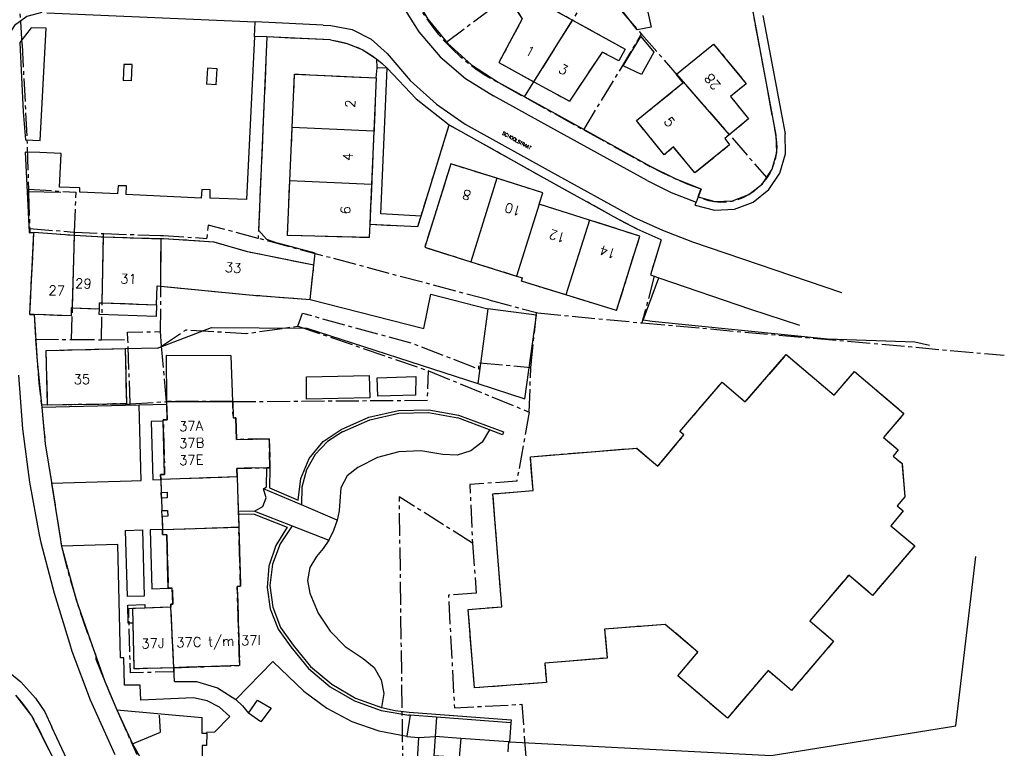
# Model space of a CAD drawing. Header units: metres. Extents: x 189938 to 192675, y 307646 to 311153.
# Tile 94 of 100: x 192077 to 192199, y 309519 to 309610. Entities that reach past the tile are written whole.
import ezdxf

# ---------------------------------------------------------------- set-up
doc = ezdxf.new("R2010")
doc.units = ezdxf.units.M
doc.linetypes.add('1-200 CENTER', pattern=[4.28625, 2.8575, -0.47625, 0.47625, -0.47625])
for name, color, linetype in [('PH-BEST-HUISNUMMERS', 7, 'Continuous'), ('PH-BEST-KADASTRALE-GRENS', 240, '1-200 CENTER'), ('PH-BEST-KANTVERHARDING', 252, 'Continuous'), ('PH-BEST-STAATNAAM', 7, 'Continuous')]:
    doc.layers.add(name, color=color, linetype=linetype)
doc.styles.add('ROMANS', font='romans.shx')

msp = doc.modelspace()

# ---------------------------------------------------------------- linework, layer by layer
at = {"layer": 'PH-BEST-KADASTRALE-GRENS'}
for p, q in [((192076.981, 309607.172), (192076.09, 309621.892)), ((192129.811, 309607.401), (192146.026, 309619.528)), ((192139.605, 309600.606), (192148.63, 309614.991)), ((192151.73, 309611.317), (192154.219, 309608.423)), ((192145.62, 309610.194), (192152.156, 309606.587)), ((192107.499, 309608.088), (192106.416, 309582.962)), ((192115.442, 309607.726), (192107.499, 309608.088)), ((192147.005, 309596.509), (192154.219, 309608.423)), ((192154.219, 309608.423), (192169.83, 309590.534)), ((192121.137, 309602.987), (192120.326, 309584.728)), ((192121.137, 309602.987), (192120.842, 309596.346)), ((192158.53, 309603.399), (192158.573, 309603.434)), ((192158.53, 309603.399), (192159.376, 309602.362)), ((192136.751, 309602.19), (192139.605, 309600.606)), ((192140.797, 309602.505), (192145.209, 309600.092)), ((192110.363, 309590.157), (192110.655, 309596.798)), ((192147.005, 309596.509), (192155.294, 309591.948)), ((192120.842, 309596.346), (192120.547, 309589.705)), ((192077.777, 309589.106), (192083.729, 309588.73)), ((192077.777, 309589.106), (192077.79, 309588.695)), ((192120.547, 309589.705), (192120.326, 309584.728)), ((192077.79, 309588.695), (192077.927, 309584.196)), ((192083.509, 309583.761), (192083.729, 309588.73)), ((192161.657, 309589.09), (192161.264, 309588.146)), ((192147.717, 309585.242), (192141.433, 309587.224)), ((192077.927, 309584.196), (192083.396, 309583.767)), ((192077.937, 309573.491), (192078.463, 309583.753)), ((192083.16, 309570.357), (192083.512, 309583.603)), ((192083.396, 309583.767), (192083.509, 309583.761)), ((192083.506, 309583.361), (192087.124, 309583.167)), ((192083.509, 309583.761), (192083.512, 309583.603)), ((192083.509, 309583.761), (192087.131, 309583.569)), ((192086.892, 309570.338), (192087.131, 309583.569)), ((192087.124, 309583.167), (192094.31, 309582.937)), ((192094.244, 309571.348), (192094.312, 309583.338)), ((192135.179, 309575.293), (192106.416, 309582.962)), ((192112.884, 309575.346), (192113.366, 309579.623)), ((192132.913, 309580.064), (192138.611, 309578.277)), ((192138.611, 309578.277), (192139.381, 309578.035)), ((192155.785, 309578.256), (192154.264, 309572.435)), ((192151.096, 309573.962), (192144.776, 309575.917)), ((192086.975, 309574.935), (192093.737, 309574.698)), ((192135.179, 309575.293), (192141.127, 309573.715)), ((192077.937, 309573.491), (192078.476, 309573.469)), ((192078.476, 309573.469), (192078.646, 309570.395)), ((192083.265, 309574.295), (192086.614, 309574.177)), ((192140.397, 309566.883), (192141.127, 309573.715)), ((192141.127, 309573.715), (192141.294, 309573.671)), ((192141.294, 309573.671), (192154.264, 309572.435)), ((192111.376, 309572.036), (192127.633, 309566.467)), ((192154.264, 309572.435), (192199.435, 309568.403)), ((192094.368, 309569.534), (192094.244, 309571.348)), ((192078.646, 309570.395), (192083.16, 309570.357)), ((192083.16, 309570.357), (192086.892, 309570.338)), ((192086.892, 309570.338), (192090.179, 309570.347)), ((192090.458, 309562.331), (192090.179, 309570.347)), ((192095.001, 309562.614), (192094.368, 309569.534)), ((192089.828, 309569.188), (192090, 309562.4)), ((192127.633, 309566.467), (192140.205, 309561.307)), ((192140.205, 309561.307), (192140.397, 309566.883)), ((192079.386, 309562.205), (192090.458, 309562.331)), ((192079.386, 309562.205), (192079.424, 309561.884)), ((192090.458, 309562.331), (192095.001, 309562.614)), ((192095.013, 309562.241), (192095.001, 309562.614)), ((192103.246, 309562.614), (192095.001, 309562.614)), ((192107.877, 309554.375), (192107.506, 309554.366)), ((192080.646, 309552.535), (192081.899, 309544.586)), ((192103.805, 309553.226), (192094.277, 309552.904)), ((192094.277, 309552.904), (192094.488, 309546.656)), ((192103.805, 309553.232), (192103.99, 309547.045)), ((192103.805, 309553.226), (192103.932, 309548.974)), ((192094.355, 309550.592), (192094.331, 309551.299)), ((192094.436, 309548.293), (192094.408, 309549.024)), ((192103.932, 309548.974), (192103.943, 309548.603)), ((192103.943, 309548.603), (192103.992, 309546.976)), ((192094.488, 309546.656), (192103.992, 309546.976)), ((192133.134, 309544.966), (192133.611, 309538.72)), ((192092.277, 309536.899), (192095.532, 309537.022)), ((192095.892, 309529.43), (192095.532, 309537.022)), ((192088.789, 309524.164), (192091.291, 309518.594)), ((192079.64, 309520.523), (192081.693, 309516.466))]:
    msp.add_line(p, q, dxfattribs=at)
at = {"layer": 'PH-BEST-KADASTRALE-GRENS', "flags": 128}
for points in [[(192125.312, 309614.086), (192125.908, 309612.876), (192126.569, 309611.7), (192127.291, 309610.562), (192128.074, 309609.463), (192128.915, 309608.409), (192129.811, 309607.401)], [(192139.171, 309614.4), (192140.687, 309612.198), (192140.975, 309612.757), (192145.62, 309610.194)], [(192167.628, 309613.781), (192167.908, 309612.103), (192170.97, 309595.634)], [(192137.48, 309613.136), (192139.342, 309610.359), (192136.416, 309604.901), (192140.797, 309602.505)], [(192115.442, 309607.726), (192116.333, 309607.579), (192117.21, 309607.364), (192118.068, 309607.083), (192118.902, 309606.738), (192119.708, 309606.331), (192120.48, 309605.863), (192121.215, 309605.338)], [(192076.981, 309607.172), (192077.587, 309595.358), (192077.777, 309589.106)], [(192129.811, 309607.401), (192130.685, 309606.513), (192131.602, 309605.67), (192132.56, 309604.873), (192133.557, 309604.125), (192134.589, 309603.427), (192135.655, 309602.782), (192136.751, 309602.19)], [(192152.156, 309606.587), (192151.363, 309605.102), (192149.314, 309606.211), (192145.209, 309600.092)], [(192158.573, 309603.434), (192163.199, 309607.213), (192167.247, 309602.257), (192165.309, 309600.673), (192167.55, 309597.879), (192165.154, 309595.893)], [(192121.137, 309602.987), (192121.231, 309604.249), (192121.215, 309605.338)], [(192110.655, 309596.798), (192110.948, 309603.461), (192121.137, 309602.987)], [(192165.154, 309595.893), (192164.579, 309595.416), (192165.194, 309594.641), (192160.863, 309591.127), (192158.206, 309594.371), (192157.042, 309593.373), (192153.57, 309597.664), (192159.376, 309602.362)], [(192139.605, 309600.606), (192145.192, 309597.507), (192147.005, 309596.509)], [(192120.326, 309584.728), (192126.316, 309584.451), (192130.227, 309597.112)], [(192150.77, 309585.678), (192142.423, 309590.266), (192130.227, 309597.112)], [(192170.97, 309595.634), (192171.047, 309594.969), (192171.061, 309594.3), (192171.01, 309593.633), (192170.896, 309592.973), (192170.718, 309592.328), (192170.48, 309591.702), (192170.183, 309591.103), (192169.83, 309590.534)], [(192136.17, 309590.467), (192130.437, 309592.263), (192127.174, 309581.865), (192132.913, 309580.064)], [(192161.657, 309589.09), (192160.026, 309589.712), (192158.42, 309590.396), (192156.842, 309591.142), (192155.294, 309591.948)], [(192141.433, 309587.224), (192141.904, 309588.672), (192136.17, 309590.467)], [(192169.83, 309590.534), (192169.47, 309590.056), (192169.07, 309589.611), (192168.633, 309589.202)], [(192120.326, 309584.728), (192120.252, 309583.064), (192110.063, 309583.338), (192110.363, 309590.157)], [(192168.633, 309589.202), (192168.078, 309588.744), (192167.477, 309588.35), (192166.836, 309588.023), (192166.164, 309587.769), (192165.467, 309587.59), (192164.755, 309587.488), (192164.036, 309587.464), (192163.319, 309587.519), (192162.613, 309587.653), (192161.925, 309587.862), (192161.264, 309588.146)], [(192156.659, 309582.791), (192155.151, 309583.437), (192153.665, 309584.134), (192152.204, 309584.881), (192150.77, 309585.678)], [(192077.927, 309584.196), (192077.944, 309583.647), (192078.463, 309583.753)], [(192106.416, 309582.962), (192100.176, 309584.626), (192100.018, 309582.966)], [(192151.096, 309573.962), (192154.001, 309583.26), (192147.717, 309585.242)], [(192078.476, 309573.469), (192077.937, 309573.491), (192078.461, 309583.713)], [(192078.461, 309583.713), (192078.463, 309583.753), (192083.506, 309583.361)], [(192087.131, 309583.569), (192087.179, 309583.566), (192094.312, 309583.338)], [(192094.312, 309583.338), (192094.617, 309583.328), (192100.018, 309582.966)], [(192113.366, 309579.623), (192105.083, 309581.289), (192100.936, 309582.505), (192094.606, 309582.928), (192094.31, 309582.937)], [(192156.659, 309582.791), (192155.308, 309578.42), (192155.785, 309578.256)], [(192093.737, 309574.698), (192093.82, 309577.047), (192094.276, 309577.003)], [(192094.276, 309577.003), (192105.293, 309575.934), (192112.884, 309575.346)], [(192144.776, 309575.917), (192139.255, 309577.625), (192139.381, 309578.035)], [(192086.614, 309574.177), (192086.641, 309574.947), (192086.975, 309574.935)], [(192083.265, 309574.295), (192083.116, 309574.3), (192083.081, 309573.311), (192078.476, 309573.469)], [(192111.376, 309572.036), (192111.927, 309573.643), (192125.666, 309569.872), (192133.941, 309566.668), (192133.929, 309567.478), (192140.397, 309566.883)], [(192094.368, 309569.534), (192097.431, 309571.576), (192104.944, 309571.11), (192111.376, 309572.036)], [(192090.179, 309570.347), (192090.143, 309571.291), (192094.244, 309571.348)], [(192078.646, 309570.395), (192078.844, 309567.661), (192079.09, 309564.93), (192079.386, 309562.205)], [(192089.828, 309569.188), (192079.941, 309568.951), (192080.112, 309562.214), (192090, 309562.4)], [(192180.766, 309566.371), (192186.928, 309561.122), (192184.386, 309558.138), (192186.21, 309556.584), (192185.561, 309555.823), (192186.699, 309554.882), (192187.035, 309550.751), (192186.084, 309549.6), (192186.834, 309548.98), (192185.283, 309547.104), (192188.27, 309544.635), (192183.001, 309538.453), (192180.033, 309540.983), (192175.19, 309535.264), (192178.155, 309532.73), (192172.899, 309526.581), (192169.984, 309529.074), (192164.91, 309523.142), (192158.738, 309528.421), (192161.239, 309531.366), (192157.169, 309534.823), (192149.611, 309534.244), (192149.917, 309530.637), (192142.139, 309529.977), (192142.357, 309527.578), (192133.394, 309526.905), (192132.59, 309536.689), (192136.781, 309537.026), (192135.672, 309551.119), (192140.688, 309551.514), (192140.345, 309555.745), (192153.595, 309556.82), (192156.26, 309554.549), (192159.496, 309558.452), (192158.993, 309558.882), (192164.265, 309565.055), (192167.14, 309562.574), (192172.26, 309568.473), (192178.207, 309563.4), (192180.766, 309566.371)], [(192103.246, 309562.614), (192127.524, 309562.788), (192127.633, 309566.467)], [(192095.001, 309562.614), (192095.071, 309560.358), (192094.581, 309560.346), (192094.753, 309553.545), (192094.256, 309553.52), (192094.277, 309552.904)], [(192094.585, 309560.176), (192094.581, 309560.346), (192095.071, 309560.358), (192095.013, 309562.241)], [(192103.246, 309562.614), (192103.283, 309560.605), (192103.636, 309560.612), (192103.693, 309557.893), (192107.802, 309557.979), (192107.877, 309554.375)], [(192103.805, 309553.232), (192103.774, 309554.273), (192107.877, 309554.375), (192107.802, 309557.979), (192103.693, 309557.893), (192103.636, 309560.612), (192103.283, 309560.605), (192103.246, 309562.614)], [(192079.424, 309561.884), (192079.878, 309557.341), (192080.646, 309552.535)], [(192140.205, 309561.307), (192138.646, 309552.686), (192132.805, 309552.278), (192133.134, 309544.966)], [(192094.277, 309552.904), (192094.256, 309553.52), (192094.753, 309553.545), (192094.585, 309560.176)], [(192107.506, 309554.366), (192103.774, 309554.273), (192103.805, 309553.226)], [(192094.331, 309551.299), (192095.05, 309551.324), (192095.074, 309550.617), (192094.355, 309550.592)], [(192133.134, 309544.966), (192123.974, 309550.744), (192124.656, 309500)], [(192094.408, 309549.024), (192095.131, 309549.048), (192095.156, 309548.317), (192094.436, 309548.293)], [(192095.211, 309539.348), (192095.023, 309546.017), (192094.508, 309546.048), (192094.488, 309546.656)], [(192094.488, 309546.656), (192094.508, 309546.048), (192095.023, 309546.017), (192095.211, 309539.348), (192095.711, 309539.362), (192095.768, 309537.35), (192095.525, 309537.336), (192095.532, 309537.022)], [(192095.892, 309529.43), (192104.099, 309529.703), (192103.797, 309539.557), (192104.212, 309539.596), (192103.99, 309547.045)], [(192103.992, 309546.976), (192104.212, 309539.596), (192103.797, 309539.557), (192104.099, 309529.703), (192095.892, 309529.43)], [(192081.899, 309544.586), (192082.581, 309541.898), (192083.334, 309539.23), (192084.158, 309536.582), (192085.052, 309533.957), (192086.015, 309531.357)], [(192095.532, 309537.022), (192095.525, 309537.336), (192095.768, 309537.35), (192095.711, 309539.362), (192095.211, 309539.348)], [(192133.611, 309538.72), (192130.128, 309538.49), (192130.886, 309524.418), (192139.301, 309524.87), (192139.772, 309518.276), (192146.09, 309517.991)], [(192095.892, 309529.43), (192095.916, 309528.93), (192090.485, 309528.777), (192090.276, 309536.824), (192095.532, 309537.022)], [(192090.824, 309534.989), (192090.776, 309536.843), (192092.277, 309536.899)], [(192095.892, 309529.43), (192090.972, 309529.291), (192090.824, 309534.989)], [(192086.015, 309531.357), (192086.119, 309531.078), (192086.179, 309530.787), (192086.194, 309530.49)], [(192086.194, 309530.49), (192087.47, 309527.316), (192088.789, 309524.164)], [(192076.179, 309526.006), (192076.884, 309525.18), (192077.541, 309524.316), (192078.147, 309523.414), (192078.7, 309522.48), (192079.198, 309521.515), (192079.64, 309520.523)]]:
    msp.add_lwpolyline(points, dxfattribs=at)
at = {"layer": 'PH-BEST-KANTVERHARDING', "color": 8}
for p, q in [((192171.013, 309595.845), (192167.855, 309612.861)), ((192080.061, 309611.119), (192106.042, 309609.964)), ((192140.797, 309602.505), (192145.62, 309610.194)), ((192145.62, 309610.194), (192152.156, 309606.587)), ((192169.349, 309610.787), (192172.1, 309596.006)), ((192078.103, 309609.242), (192076.7, 309607.418)), ((192079.964, 309609.175), (192078.103, 309609.242)), ((192079.255, 309595.176), (192079.964, 309609.175)), ((192105.954, 309608.159), (192106.042, 309609.964)), ((192114.507, 309609.553), (192106.042, 309609.964)), ((192114.507, 309609.553), (192115.492, 309609.52)), ((192105.954, 309608.159), (192104.958, 309587.801)), ((192107.499, 309608.088), (192105.954, 309608.159)), ((192107.499, 309608.088), (192106.461, 309583.986)), ((192115.442, 309607.726), (192107.499, 309608.088)), ((192076.7, 309607.418), (192077.135, 309598.745)), ((192121.231, 309604.249), (192121.215, 309605.338)), ((192089.663, 309604.676), (192089.578, 309602.667)), ((192090.716, 309604.65), (192089.663, 309604.676)), ((192090.631, 309602.641), (192090.716, 309604.65)), ((192100.08, 309604.212), (192099.961, 309602.2)), ((192101.295, 309604.128), (192100.08, 309604.212)), ((192101.176, 309602.116), (192101.295, 309604.128)), ((192121.137, 309602.987), (192121.231, 309604.249)), ((192122.497, 309604.186), (192121.231, 309604.249)), ((192090.631, 309602.641), (192089.578, 309602.667)), ((192121.137, 309602.987), (192120.842, 309596.346)), ((192158.53, 309603.399), (192158.573, 309603.434)), ((192158.53, 309603.399), (192159.376, 309602.362)), ((192158.573, 309603.434), (192165.154, 309595.893)), ((192101.176, 309602.116), (192099.961, 309602.2)), ((192136.317, 309602.461), (192145.104, 309597.628)), ((192140.797, 309602.505), (192145.209, 309600.092)), ((192142.897, 309596.795), (192135.756, 309600.768)), ((192110.363, 309590.157), (192110.655, 309596.798)), ((192120.842, 309596.346), (192110.655, 309596.798)), ((192126.721, 309585.762), (192130.23, 309597.117)), ((192154.897, 309590.174), (192142.897, 309596.795)), ((192145.104, 309597.628), (192155.291, 309591.974)), ((192120.842, 309596.346), (192120.547, 309589.705)), ((192081.834, 309593.56), (192079.18, 309593.696)), ((192081.667, 309589.361), (192081.834, 309593.56)), ((192136.17, 309590.467), (192132.913, 309580.064)), ((192084.193, 309589.266), (192081.667, 309589.361)), ((192084.183, 309588.73), (192084.193, 309589.266)), ((192088.946, 309589.539), (192088.873, 309588.52)), ((192089.998, 309589.507), (192088.946, 309589.539)), ((192089.962, 309588.448), (192089.998, 309589.507)), ((192120.547, 309589.705), (192110.363, 309590.157)), ((192120.547, 309589.705), (192120.326, 309584.728)), ((192161.587, 309589.136), (192161.217, 309588.147)), ((192081.823, 309588.708), (192077.624, 309588.776)), ((192088.873, 309588.52), (192084.183, 309588.73)), ((192099.316, 309587.977), (192089.962, 309588.448)), ((192099.392, 309589.067), (192099.316, 309587.977)), ((192100.425, 309589.031), (192099.392, 309589.067)), ((192100.422, 309588.004), (192100.425, 309589.031)), ((192104.958, 309587.801), (192100.422, 309588.004)), ((192161.264, 309588.136), (192161.016, 309587.472)), ((192161.217, 309588.147), (192161.264, 309588.136)), ((192141.433, 309587.224), (192138.611, 309578.277)), ((192147.717, 309585.242), (192141.433, 309587.224)), ((192160.894, 309587.102), (192161.016, 309587.472)), ((192147.717, 309585.242), (192144.776, 309575.917)), ((192083.265, 309574.295), (192083.506, 309583.361)), ((192083.506, 309583.361), (192087.124, 309583.167)), ((192086.975, 309574.935), (192087.124, 309583.167)), ((192087.124, 309583.167), (192094.31, 309582.937)), ((192094.276, 309577.003), (192094.31, 309582.937)), ((192160.551, 309582.555), (192179.118, 309576.209)), ((192112.884, 309575.346), (192113.366, 309579.623)), ((192132.913, 309580.064), (192138.611, 309578.277)), ((192138.611, 309578.277), (192139.381, 309578.035)), ((192151.096, 309573.962), (192144.776, 309575.917)), ((192086.975, 309574.935), (192093.737, 309574.698)), ((192083.265, 309574.295), (192086.614, 309574.177)), ((192135.06, 309574.179), (192133.795, 309564.86)), ((192093.856, 309569.284), (192089.828, 309569.188)), ((192089.828, 309569.188), (192090, 309562.4)), ((192091.581, 309562.162), (192079.424, 309561.884)), ((192095.013, 309562.241), (192091.581, 309562.162)), ((192095.013, 309562.241), (192095.001, 309562.614)), ((192095.001, 309562.614), (192103.246, 309562.614)), ((192135.262, 309559.096), (192131.305, 309560.585)), ((192107.877, 309554.375), (192107.506, 309554.366)), ((192080.646, 309552.535), (192080.66, 309552.449)), ((192080.66, 309552.449), (192081.899, 309544.586)), ((192103.805, 309553.226), (192094.277, 309552.904)), ((192094.277, 309552.904), (192094.331, 309551.299)), ((192103.805, 309553.226), (192103.932, 309548.974)), ((192094.355, 309550.592), (192094.331, 309551.299)), ((192111.817, 309549.731), (192107.096, 309551.746)), ((192094.355, 309550.592), (192094.408, 309549.024)), ((192094.436, 309548.293), (192094.408, 309549.024)), ((192103.932, 309548.974), (192103.943, 309548.603)), ((192103.932, 309548.974), (192105.965, 309548.959)), ((192103.943, 309548.603), (192103.992, 309546.976)), ((192105.965, 309548.959), (192110.665, 309547.12)), ((192116.258, 309547.835), (192111.817, 309549.731)), ((192094.436, 309548.293), (192094.488, 309546.656)), ((192094.488, 309546.656), (192103.992, 309546.976)), ((192110.665, 309547.12), (192115.223, 309545.336)), ((192079.12, 309546.004), (192079.333, 309545.047)), ((192092.277, 309536.899), (192095.532, 309537.022)), ((192095.892, 309529.43), (192095.532, 309537.022)), ((192082.876, 309532.505), (192083.174, 309531.508)), ((192095.992, 309527.714), (192095.892, 309529.43)), ((192088.789, 309524.164), (192090.734, 309519.925)), ((192088.789, 309524.164), (192099.405, 309523.233)), ((192125.347, 309523.51), (192124.96, 309520.875)), ((192125.347, 309523.51), (192125.215, 309523.52)), ((192128.626, 309523.264), (192125.347, 309523.51)), ((192128.626, 309523.264), (192128.472, 309520.836)), ((192137.915, 309522.566), (192128.626, 309523.264)), ((192137.915, 309522.566), (192137.757, 309520.167)), ((192079.64, 309520.523), (192080.289, 309519.241)), ((192125.873, 309511.434), (192126.425, 309520.708)), ((192126.425, 309520.708), (192128.472, 309520.836)), ((192128.472, 309520.836), (192128.306, 309518.429)), ((192131.675, 309520.605), (192128.472, 309520.836)), ((192137.642, 309520.175), (192131.675, 309520.605)), ((192088.123, 309519.513), (192088.562, 309518.615)), ((192137.642, 309520.175), (192137.52, 309518.94)), ((192137.757, 309520.167), (192137.642, 309520.175))]:
    msp.add_line(p, q, dxfattribs=at)
for points in [[(192121.625, 309619.98), (192122.644, 309615.993), (192124.261, 309612.209), (192126.438, 309608.717), (192129.123, 309605.599), (192132.254, 309602.928), (192135.756, 309600.768)], [(192125.537, 309613.709), (192127.555, 309610.311), (192130.065, 309607.259), (192133.008, 309604.622), (192136.317, 309602.461)], [(192139.171, 309614.4), (192140.687, 309612.198), (192140.975, 309612.757), (192145.62, 309610.194)], [(192137.48, 309613.136), (192139.342, 309610.359), (192136.416, 309604.901), (192140.797, 309602.505)], [(192153.679, 309608.967), (192151.622, 309611.602), (192154.73, 309612.294), (192155.392, 309609.324), (192153.679, 309608.967)], [(192079.437, 309611.147), (192077.584, 309610.649), (192076.029, 309609.522), (192074.979, 309607.916), (192074.57, 309606.041)], [(192115.492, 309609.52), (192118.119, 309609.012), (192120.511, 309607.815), (192122.494, 309606.019)], [(192115.442, 309607.726), (192117.498, 309607.278), (192119.443, 309606.474), (192121.215, 309605.338)], [(192155.737, 309606.215), (192154.19, 309603.391), (192151.93, 309604.509), (192154.126, 309608.152), (192155.737, 309606.215)], [(192152.156, 309606.587), (192151.363, 309605.102), (192149.314, 309606.211), (192145.209, 309600.092)], [(192158.573, 309603.434), (192163.199, 309607.213), (192167.247, 309602.257), (192165.309, 309600.673), (192167.55, 309597.879), (192165.154, 309595.893)], [(192121.215, 309605.338), (192121.877, 309604.785), (192122.497, 309604.186)], [(192122.494, 309606.019), (192125.361, 309602.681), (192128.628, 309599.731), (192132.241, 309597.219)], [(192126.721, 309585.762), (192121.694, 309586.039), (192122.497, 309604.186)], [(192122.497, 309604.186), (192126.116, 309600.381), (192130.23, 309597.117)], [(192110.655, 309596.798), (192110.948, 309603.461), (192121.137, 309602.987)], [(192165.154, 309595.893), (192164.579, 309595.416), (192165.194, 309594.641), (192160.863, 309591.127), (192158.206, 309594.371), (192157.042, 309593.373), (192153.57, 309597.664), (192159.376, 309602.362)], [(192077.135, 309598.745), (192077.401, 309595.263), (192079.255, 309595.176)], [(192150.77, 309585.678), (192142.423, 309590.266), (192130.28, 309597.082), (192130.23, 309597.117)], [(192132.241, 309597.219), (192142.929, 309591.287), (192153.195, 309585.62)], [(192160.894, 309587.102), (192163.307, 309586.481), (192165.794, 309586.62), (192168.122, 309587.506), (192170.073, 309589.056), (192171.462, 309591.124), (192172.16, 309593.516), (192172.1, 309596.006)], [(192161.264, 309588.136), (192163.361, 309587.57), (192165.531, 309587.673), (192167.566, 309588.435), (192169.27, 309589.782), (192170.48, 309591.586), (192171.08, 309593.674), (192171.013, 309595.845)], [(192079.18, 309593.696), (192077.382, 309593.729), (192077.624, 309588.776)], [(192136.17, 309590.467), (192130.437, 309592.263), (192127.174, 309581.865), (192132.913, 309580.064)], [(192155.291, 309591.974), (192158.389, 309590.444), (192161.587, 309589.136)], [(192141.433, 309587.224), (192141.904, 309588.672), (192136.17, 309590.467)], [(192120.326, 309584.728), (192120.252, 309583.064), (192110.063, 309583.338), (192110.363, 309590.157)], [(192154.897, 309590.174), (192157.907, 309588.712), (192161.016, 309587.472)], [(192077.624, 309588.776), (192077.871, 309583.719), (192078.461, 309583.713)], [(192120.326, 309584.728), (192126.316, 309584.451), (192126.721, 309585.762)], [(192156.659, 309582.791), (192153.666, 309584.134), (192150.77, 309585.678)], [(192153.195, 309585.62), (192156.832, 309583.989), (192160.551, 309582.555)], [(192151.096, 309573.962), (192154.001, 309583.26), (192147.717, 309585.242)], [(192078.476, 309573.469), (192077.937, 309573.491), (192078.461, 309583.713)], [(192078.461, 309583.713), (192078.463, 309583.753), (192083.506, 309583.361)], [(192106.461, 309583.986), (192107.45, 309582.862), (192108.869, 309582.387)], [(192113.366, 309579.623), (192105.083, 309581.289), (192100.936, 309582.505), (192094.606, 309582.928), (192094.31, 309582.937)], [(192113.366, 309579.623), (192113.535, 309581.121), (192108.869, 309582.387)], [(192156.659, 309582.791), (192155.308, 309578.42), (192156.346, 309578.064)], [(192155.528, 309572.594), (192154.422, 309572.779), (192156.346, 309578.064)], [(192156.346, 309578.064), (192167.797, 309574.136), (192173.895, 309572.147)], [(192093.737, 309574.698), (192093.82, 309577.047), (192094.276, 309577.003)], [(192094.276, 309577.003), (192105.293, 309575.934), (192112.884, 309575.346)], [(192144.776, 309575.917), (192139.255, 309577.625), (192139.381, 309578.035)], [(192112.884, 309575.346), (192127.08, 309571.728), (192127.927, 309576.001), (192135.06, 309574.179)], [(192093.737, 309574.698), (192093.685, 309573.228), (192086.589, 309573.477), (192086.614, 309574.177)], [(192086.614, 309574.177), (192086.641, 309574.947), (192086.975, 309574.935)], [(192083.265, 309574.295), (192083.116, 309574.3), (192083.081, 309573.311), (192078.476, 309573.469)], [(192078.476, 309573.469), (192078.846, 309567.668), (192079.424, 309561.884)], [(192133.795, 309564.86), (192139.673, 309562.967), (192141.096, 309573.417), (192135.06, 309574.179)], [(192190.107, 309569.616), (192188.27, 309570.044), (192177.394, 309570.413), (192155.528, 309572.594)], [(192093.856, 309569.284), (192100.598, 309571.855), (192112.481, 309571.769), (192133.795, 309564.86)], [(192089.828, 309569.188), (192079.941, 309568.951), (192080.112, 309562.214), (192090, 309562.4)], [(192103.246, 309562.614), (192103.062, 309568.328), (192094.955, 309568.377), (192095.001, 309562.614)], [(192180.766, 309566.371), (192186.928, 309561.122), (192184.386, 309558.138), (192186.21, 309556.584), (192185.561, 309555.823), (192186.699, 309554.882), (192187.035, 309550.751), (192186.084, 309549.6), (192186.834, 309548.98), (192185.283, 309547.104), (192188.27, 309544.635), (192183.001, 309538.453), (192180.033, 309540.983), (192175.19, 309535.264), (192178.155, 309532.73), (192172.899, 309526.581), (192169.984, 309529.074), (192164.91, 309523.142), (192158.738, 309528.421), (192161.239, 309531.366), (192157.169, 309534.823), (192149.611, 309534.244), (192149.917, 309530.637), (192142.139, 309529.977), (192142.357, 309527.578), (192133.394, 309526.905), (192132.59, 309536.689), (192136.781, 309537.026), (192135.672, 309551.119), (192140.688, 309551.514), (192140.345, 309555.745), (192153.595, 309556.82), (192156.26, 309554.549), (192159.496, 309558.452), (192158.993, 309558.882), (192164.265, 309565.055), (192167.14, 309562.574), (192172.26, 309568.473), (192178.207, 309563.4), (192180.766, 309566.371)], [(192076.555, 309565.912), (192077.042, 309559.232), (192077.898, 309552.589), (192079.12, 309546.004)], [(192120.354, 309563.075), (192112.458, 309562.919), (192112.427, 309565.69), (192120.26, 309565.875), (192120.354, 309563.075)], [(192121.267, 309565.589), (192126.054, 309565.739), (192126.023, 309563.405), (192121.327, 309563.279), (192121.267, 309565.589)], [(192080.66, 309552.449), (192090.624, 309552.751), (192091.839, 309552.782), (192091.581, 309562.162)], [(192094.585, 309560.176), (192094.581, 309560.346), (192095.071, 309560.358), (192095.013, 309562.241)], [(192103.246, 309562.614), (192103.283, 309560.605), (192103.636, 309560.612), (192103.693, 309557.893), (192107.802, 309557.979), (192107.877, 309554.375)], [(192079.424, 309561.884), (192079.878, 309557.341), (192080.646, 309552.535)], [(192116.759, 309559.152), (192120.211, 309560.693), (192123.901, 309561.518), (192127.681, 309561.595), (192131.401, 309560.92)], [(192116.932, 309558.849), (192120.321, 309560.362), (192123.943, 309561.172), (192127.653, 309561.247), (192131.305, 309560.585)], [(192131.401, 309560.92), (192137.015, 309558.832), (192136.886, 309558.485), (192135.262, 309559.096)], [(192094.585, 309560.176), (192093.086, 309560.13), (192093.286, 309552.874), (192094.277, 309552.904)], [(192094.277, 309552.904), (192094.256, 309553.52), (192094.753, 309553.545), (192094.585, 309560.176)], [(192111.413, 309550.308), (192111.713, 309553.015), (192112.772, 309555.524), (192114.502, 309557.628), (192116.759, 309559.152)], [(192116.932, 309558.849), (192115.061, 309557.651), (192113.536, 309556.035), (192112.448, 309554.097), (192111.864, 309551.953), (192111.817, 309549.731)], [(192135.262, 309559.096), (192134.321, 309557.577), (192132.909, 309556.482), (192131.204, 309555.947), (192129.42, 309556.039)], [(192129.42, 309556.039), (192126.708, 309556.48), (192123.964, 309556.346), (192121.308, 309555.642), (192118.857, 309554.4)], [(192107.506, 309554.366), (192103.774, 309554.273), (192103.805, 309553.226)], [(192107.096, 309551.746), (192107.446, 309552.001), (192107.506, 309554.366)], [(192107.877, 309554.375), (192107.812, 309551.845), (192111.413, 309550.308)], [(192118.857, 309554.4), (192117.509, 309553.373), (192116.705, 309551.881), (192116.59, 309550.19)], [(192094.331, 309551.299), (192095.05, 309551.324), (192095.074, 309550.617), (192094.355, 309550.592)], [(192105.965, 309548.959), (192106.982, 309549.538), (192107.422, 309550.622), (192107.096, 309551.746)], [(192116.59, 309550.19), (192116.494, 309549.003), (192116.258, 309547.835)], [(192094.408, 309549.024), (192095.131, 309549.048), (192095.156, 309548.317), (192094.436, 309548.293)], [(192103.943, 309548.603), (192105.921, 309548.579), (192110.024, 309546.974)], [(192116.258, 309547.835), (192115.824, 309546.55), (192115.223, 309545.336)], [(192089.895, 309546.541), (192091.997, 309546.604), (192092.208, 309538.357), (192090.106, 309538.294), (192089.895, 309546.541)], [(192094.488, 309546.656), (192092.97, 309546.61), (192093.172, 309539.286), (192095.211, 309539.348)], [(192095.211, 309539.348), (192095.023, 309546.017), (192094.508, 309546.048), (192094.488, 309546.656)], [(192103.992, 309546.976), (192104.212, 309539.596), (192103.797, 309539.557), (192104.099, 309529.703), (192095.892, 309529.43)], [(192110.024, 309546.974), (192108.607, 309544.676), (192107.759, 309542.113), (192107.525, 309539.423), (192107.918, 309536.752), (192108.918, 309534.244), (192110.469, 309532.034)], [(192110.665, 309547.12), (192109.14, 309544.887), (192108.196, 309542.353), (192107.888, 309539.667), (192108.234, 309536.986), (192109.213, 309534.465), (192110.769, 309532.254)], [(192079.333, 309545.047), (192080.983, 309538.74), (192082.876, 309532.505)], [(192115.223, 309545.336), (192114.512, 309544.276), (192113.672, 309543.314)], [(192098.365, 309525.654), (192091.783, 309525.364), (192091.698, 309527.273), (192089.766, 309527.257), (192089.65, 309530.65), (192089.268, 309530.662), (192088.9, 309544.803), (192081.899, 309544.586)], [(192081.899, 309544.586), (192083.737, 309537.903), (192086.015, 309531.357)], [(192113.672, 309543.314), (192112.839, 309541.919), (192112.555, 309540.319), (192112.858, 309538.722)], [(192137.757, 309520.167), (192170.382, 309518.462), (192193.391, 309522.198), (192195.895, 309543.301)], [(192095.532, 309537.022), (192095.525, 309537.336), (192095.768, 309537.35), (192095.711, 309539.362), (192095.211, 309539.348)], [(192112.858, 309538.722), (192113.879, 309536.226), (192115.371, 309533.98), (192117.275, 309532.07), (192119.517, 309530.572)], [(192090.824, 309534.989), (192090.224, 309534.971), (192090.164, 309537.249), (192092.266, 309537.312), (192092.277, 309536.899)], [(192090.824, 309534.989), (192090.776, 309536.843), (192092.277, 309536.899)], [(192095.892, 309529.43), (192090.972, 309529.291), (192090.824, 309534.989)], [(192083.174, 309531.508), (192085.463, 309525.434), (192088.123, 309519.513)], [(192110.469, 309532.034), (192112.705, 309529.319), (192115.39, 309527.046), (192118.435, 309525.288), (192121.746, 309524.1), (192125.215, 309523.52)], [(192110.769, 309532.254), (192112.956, 309529.595), (192115.58, 309527.367), (192118.559, 309525.641), (192121.796, 309524.47)], [(192072.397, 309530.717), (192074.744, 309529.376), (192076.843, 309527.672), (192078.636, 309525.649)], [(192086.015, 309531.357), (192087.312, 309527.726), (192088.789, 309524.164)], [(192103.647, 309525.466), (192108.228, 309530.224), (192112.095, 309526.506)], [(192119.517, 309530.572), (192120.873, 309529.451), (192121.764, 309527.935), (192122.085, 309526.205), (192121.796, 309524.47)], [(192095.992, 309527.714), (192098.724, 309527.708), (192101.345, 309526.938), (192103.647, 309525.466)], [(192112.095, 309526.506), (192114.961, 309524.394), (192118.107, 309522.729), (192121.464, 309521.547), (192124.96, 309520.875)], [(192076.179, 309526.006), (192078.147, 309523.414), (192079.64, 309520.523)], [(192078.636, 309525.649), (192079.824, 309523.92), (192080.699, 309522.012)], [(192102.872, 309523.354), (192101.589, 309524.508), (192100.052, 309525.293), (192098.365, 309525.654)], [(192103.647, 309525.466), (192104.471, 309524.668), (192105.194, 309523.778)], [(192105.194, 309523.778), (192106.341, 309525.397), (192108.017, 309524.372), (192106.766, 309522.693), (192105.194, 309523.778)], [(192121.796, 309524.47), (192123.506, 309524.101), (192125.242, 309523.889)], [(192090.734, 309519.925), (192094.227, 309521.379), (192094.096, 309523.512)], [(192099.405, 309523.233), (192099.408, 309521.248), (192100.003, 309521.269)], [(192102.872, 309523.354), (192100.977, 309521.382), (192099.991, 309521.365), (192100.003, 309521.269)], [(192125.242, 309523.889), (192137.945, 309522.935), (192137.915, 309522.566)], [(192085.768, 309511.674), (192083.168, 309516.689), (192080.699, 309522.012)], [(192100.003, 309521.269), (192099.962, 309519.747), (192099.419, 309519.74), (192099.5, 309513.271), (192100.025, 309513.276), (192100.058, 309511.662)], [(192124.96, 309520.875), (192124.956, 309520.847), (192126.425, 309520.708)], [(192131.675, 309520.605), (192131.454, 309518.211), (192128.306, 309518.429)], [(192090.734, 309519.925), (192095.808, 309511.003), (192101.312, 309502.339), (192107.234, 309493.956)]]:
    msp.add_lwpolyline(points, dxfattribs=at)

# ---------------------------------------------------------------- texts
at = {"layer": 'PH-BEST-HUISNUMMERS', "style": 'ROMANS'}
for s, rotation, p in [('1', 331.30721, (192139.578, 309606.021)), ('3', 331.30721, (192143.729, 309603.75)), ('28', 129.27731, (192164.158, 309602.086)), ('2', 87.47809, (192118.467, 309599.23)), ('5', 308.99099, (192156.904, 309597.517)), ('4', 87.47809, (192118.172, 309592.589)), ('8', 162.59811, (192133.079, 309588.815)), ('6', 87.47809, (192117.876, 309585.941)), ('10', 162.59811, (192139.337, 309586.855)), ('12', 162.4888, (192144.869, 309583.518)), ('14', 162.4888, (192151.153, 309581.536)), ('33', 354.89376, (192102.227, 309578.806)), ('31', 357.99346, (192089.207, 309577.358)), ('27', 358.10803, (192080.256, 309575.904)), ('29', 357.99346, (192083.575, 309576.784)), ('35', 1.08849, (192083.427, 309564.777)), ('37A', 1.94925, (192096.585, 309558.921)), ('37B', 1.94925, (192096.585, 309556.798)), ('37E', 1.94925, (192096.585, 309554.686)), ('37J', 1.89196, (192091.876, 309531.821)), ('37C t/m 37I', 1.7756, (192096.223, 309531.957))]:
    msp.add_text(s, height=1.2, rotation=rotation, dxfattribs=at).set_placement(p)
at = {"layer": 'PH-BEST-STAATNAAM', "style": 'ROMANS'}
msp.add_text('SCHOOLSTRAAT', height=0.4, rotation=330.97323, dxfattribs=at).set_placement((192136.809, 309595.97))

doc.saveas('drawing.dxf')
